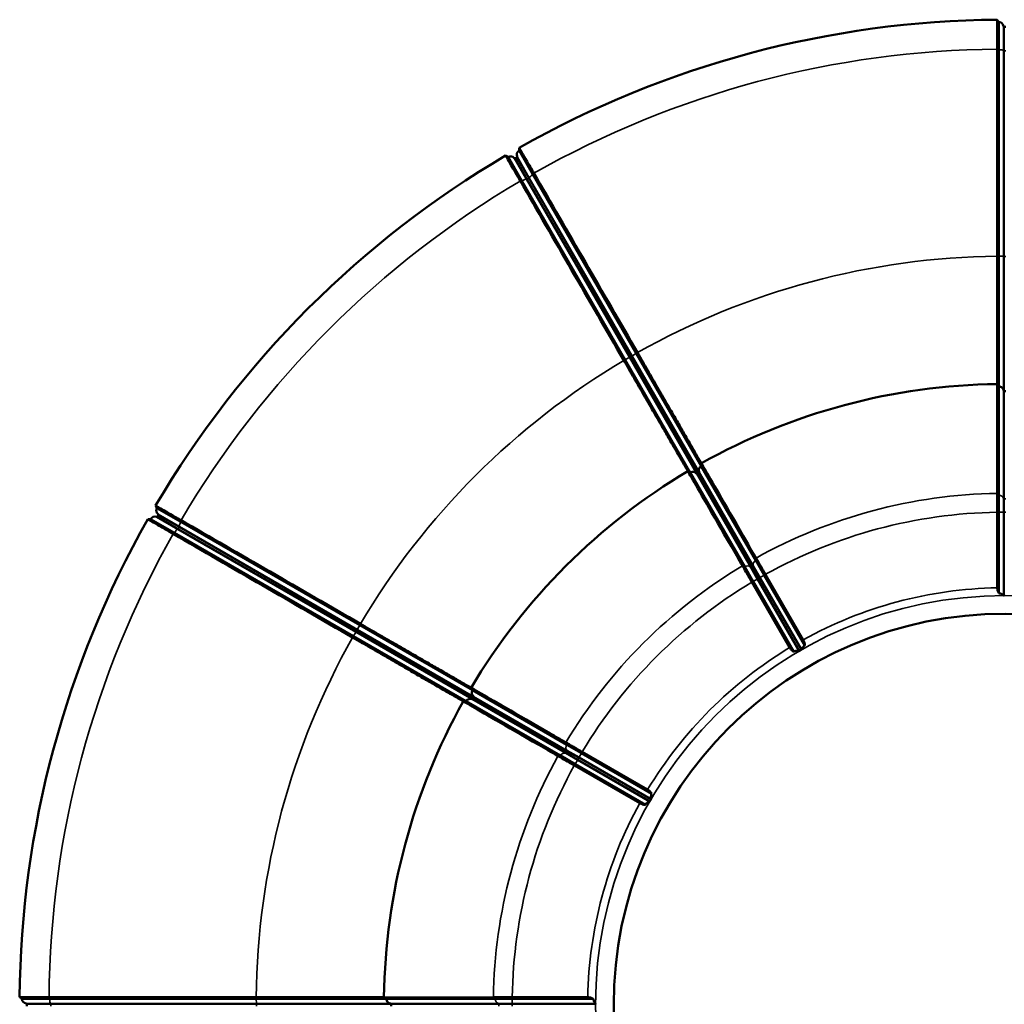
# Model space of a CAD drawing. Header units: millimetres. Extents: x 4302 to 6802, y 2224 to 6723.
# Tile 5 of 7: x 4302 to 5550, y 5474 to 6723. Entities that reach past the tile are written whole.
import ezdxf

# ---------------------------------------------------------------- set-up
doc = ezdxf.new("R2010")
doc.units = ezdxf.units.MM
doc.layers.add('Visibile (ISO)', color=7, linetype='Continuous', lineweight=50)
doc.layers.add('Visibile sottile (ISO)', color=7, linetype='Continuous', lineweight=35)

msp = doc.modelspace()

# ---------------------------------------------------------------- linework, layer by layer
at = {"layer": 'Visibile (ISO)'}
for p, q in [((5541.6, 6723.2), (5543.5, 6720.3)), ((5543.5, 6720.3), (5543.5, 6685.2)), ((5550.5, 6714.3), (5552.6, 6714.3)), ((5543.5, 6685.2), (5543.5, 6423.2)), ((4935, 6557.2), (4935.2, 6560.8)), ((4935, 6557.2), (4952.5, 6526.9)), ((4917.9, 6550.8), (4921.1, 6549.2)), ((4921.1, 6549.2), (4938.7, 6518.9)), ((4930.1, 6547.5), (4932, 6548.6)), ((4952.5, 6526.9), (5083.5, 6299.9)), ((4938.7, 6518.9), (5069.7, 6291.9)), ((5541.5, 6423.2), (5541.5, 6423.3)), ((5543.5, 6258.2), (5543.5, 6423.2)), ((5166, 6157), (5083.5, 6299.9)), ((5085.2, 6301), (5085.2, 6301)), ((5067.9, 6291), (5067.9, 6291)), ((5152.2, 6149), (5069.7, 6291.9)), ((5541.6, 6261.1), (5541.6, 6261.1)), ((5543.5, 6120.1), (5543.5, 6258.2)), ((5552.6, 6252.2), (5550.5, 6252.2)), ((5235.1, 6037.4), (5166, 6157)), ((5166.3, 6160.5), (5166.3, 6160.5)), ((5149, 6150.6), (5149, 6150.6)), ((5221.2, 6029.4), (5152.2, 6149)), ((5163, 6148.4), (5161.2, 6147.3)), ((5543.5, 6098.6), (5543.5, 6120.1)), ((4475.6, 6103.7), (4474, 6106.9)), ((4475.6, 6103.7), (4506, 6086.2)), ((4476.3, 6092.9), (4477.3, 6094.7)), ((5541.5, 6002.7), (5541.5, 6098.5)), ((5543.5, 6098.6), (5543.5, 5995.6)), ((4464.1, 6089.6), (4467.6, 6089.9)), ((4467.6, 6089.9), (4498, 6072.3)), ((4506, 6086.2), (4732.9, 5955.2)), ((4498, 6072.3), (4724.9, 5941.3)), ((5245.8, 6018.8), (5235.1, 6037.4)), ((5232, 6010.8), (5221.2, 6029.4)), ((5247.6, 6019.7), (5295.5, 5936.8)), ((5278.2, 5926.8), (5230.3, 6009.7)), ((5232, 6010.8), (5283.5, 5921.6)), ((5245.8, 6018.8), (5297.3, 5929.6)), ((4875.8, 5872.7), (4732.9, 5955.2)), ((4733.8, 5956.9), (4733.9, 5956.9)), ((4723.9, 5939.6), (4723.8, 5939.6)), ((4867.8, 5858.8), (4724.9, 5941.3)), ((4874.2, 5875.8), (4874.2, 5875.8)), ((4995.4, 5803.6), (4875.8, 5872.7)), ((4864.3, 5858.6), (4864.3, 5858.6)), ((4987.4, 5789.8), (4867.8, 5858.8)), ((4877.5, 5863.7), (4876.5, 5861.8)), ((5014, 5792.9), (4995.4, 5803.6)), ((5006, 5779), (4987.4, 5789.8)), ((5014, 5792.9), (5103.2, 5741.4)), ((5015.1, 5794.5), (5098.1, 5746.7)), ((5088.1, 5729.3), (5005.1, 5777.2)), ((5006, 5779), (5095.2, 5727.5)), ((4301.6, 5483.3), (4304.5, 5481.3)), ((4601.5, 5483.3), (4601.6, 5483.3)), ((4763.7, 5483.2), (4763.7, 5483.2)), ((4926.3, 5483.3), (5022.1, 5483.3)), ((4339.6, 5481.3), (4304.5, 5481.3)), ((4310.5, 5474.4), (4310.5, 5472.2)), ((4601.6, 5481.3), (4339.6, 5481.3)), ((4601.6, 5481.3), (4766.7, 5481.3)), ((4766.7, 5481.3), (4904.7, 5481.3)), ((4772.7, 5472.2), (4772.7, 5474.4)), ((4904.7, 5481.3), (4926.3, 5481.3)), ((5029.2, 5481.3), (4926.3, 5481.3))]:
    msp.add_line(p, q, dxfattribs=at)
msp.add_circle((5551.5, 5473.3), 496.5, dxfattribs=at)
for centre, radius, start, end in [((5551.5, 5473.3), 1250, 90.4572, 119.5428), ((5543.5, 6714.3), 6, 8.2132, 90), ((5550.5, 6715.3), 1, 188.2132, 270), ((4938, 6552), 6, 120, 201.7868), ((5551.5, 5473.3), 1250, 120.4572, 149.5428), ((4924.1, 6544), 6, 38.2132, 120), ((4929.6, 6548.4), 1, 218.2132, 300), ((4931.5, 6549.4), 1, 300, 21.7868), ((5551.5, 5473.3), 787.9, 90.7242, 119.2758), ((5551.5, 5473.3), 787.9, 120.7242, 149.2758), ((4480.8, 6100.7), 6, 150, 231.7868), ((4476.5, 6095.2), 1, 330, 51.7868), ((5551.5, 5473.3), 1250, 150.4572, 179.5428), ((4472.8, 6086.9), 6, 68.2132, 150), ((4475.4, 6093.4), 1, 248.2132, 330), ((5551.5, 5473.3), 519.6, 119.8818, 120.1182), ((5551.5, 5473.3), 787.9, 150.7242, 179.2758), ((5551.5, 5473.3), 519.6, 149.8818, 150.1182), ((4310.5, 5481.3), 6, 180, 261.7868), ((4309.5, 5474.4), 1, 0, 81.7868)]:
    msp.add_arc(centre, radius, start, end, dxfattribs=at)
for centre, major_axis, ratio, start_param, end_param in [((5499.7, 6150), (-1005.2, 1514.5), 0.053036, 4.748622, 4.750566), ((5258.1, 6085.3), (-113.3, -1814.2), 0.053036, 4.674212, 4.676156), ((5168.3, 6033.4), (-1627.8, 809), 0.053036, 4.748622, 4.750566), ((5543.7, 6098.6), (-0.02, -9.88), 0.219423, 4.711765, 4.719862), ((5245.7, 6018.7), (-4.95, 8.55), 0.219505, 4.704915, 4.713009), ((5232.1, 6010.9), (-4.93, 8.57), 0.219575, 1.570179, 1.57827), ((4991.4, 5856.6), (809, -1627.8), 0.053036, 4.674212, 4.676156), ((4939.5, 5766.8), (-1814.2, -113.3), 0.053036, 4.748622, 4.750566), ((5014, 5792.7), (-8.56, 4.92), 0.219293, 4.704916, 4.713017), ((5006.1, 5779.1), (-8.57, 4.97), 0.220006, 1.570195, 1.57827), ((4874.8, 5525.1), (-1514.5, 1005.2), 0.053036, 1.532619, 1.534563), ((4926.3, 5481.1), (-9.86, -0.02), 0.219107, 4.704917, 4.713025)]:
    msp.add_ellipse(centre, major_axis=major_axis, ratio=ratio, start_param=start_param, end_param=end_param, dxfattribs=at)
for points, knots in [([(5541.5, 6686), (5541.6, 6690.3), (5541.6, 6694.4), (5541.6, 6698.3), (5541.6, 6702.1), (5541.6, 6705.7), (5541.6, 6708.8), (5541.6, 6713.4), (5541.6, 6717), (5541.6, 6719.5), (5541.6, 6722), (5541.6, 6723.2), (5541.6, 6723.2)], [-6.583271, -6.583271, -6.583271, -6.583271, -5.246797, -5.246797, -5.246797, -3.906304, -3.906304, -3.906304, -1.953148, -1.953148, -1.953148, 0, 0, 0, 0]), ([(5541.5, 6423.3), (5541.5, 6467.6), (5541.5, 6511.8), (5541.5, 6599.5), (5541.5, 6643), (5541.5, 6685.9)], [-26.607739, -26.607739, -26.607739, -26.607739, -13.307292, -13.307292, 0, 0, 0, 0]), ([(4935.2, 6560.8), (4935.2, 6560.8), (4935.5, 6560.3), (4936.1, 6559.2), (4936.7, 6558.2), (4937.6, 6556.7), (4938.7, 6554.7), (4940.4, 6551.8), (4942.6, 6548), (4945.2, 6543.5), (4947.8, 6539.1), (4950.7, 6533.9), (4953.9, 6528.5)], [-6.587269, -6.587269, -6.587269, -6.587269, -5.246976, -5.246976, -5.246976, -3.906702, -3.906702, -3.906702, -1.953382, -1.953382, -1.953382, -0.003989, -0.003989, -0.003989, -0.003989]), ([(4936.5, 6518.5), (4934.4, 6522.2), (4932.3, 6525.8), (4930.4, 6529.2), (4928.5, 6532.5), (4926.7, 6535.6), (4925.1, 6538.3), (4922.8, 6542.3), (4921, 6545.4), (4919.8, 6547.6), (4918.6, 6549.7), (4917.9, 6550.8), (4917.9, 6550.8)], [-6.583271, -6.583271, -6.583271, -6.583271, -5.246798, -5.246798, -5.246798, -3.906309, -3.906309, -3.906309, -1.953149, -1.953149, -1.953149, 0, 0, 0, 0]), ([(4953.9, 6528.5), (4975.3, 6491.3), (4997.1, 6453.6), (5041, 6377.6), (5063.1, 6339.4), (5085.2, 6301)], [-26.616346, -26.616346, -26.616346, -26.616346, -13.305993, -13.305993, -0.0086, -0.0086, -0.0086, -0.0086]), ([(5067.9, 6291), (5045.7, 6329.4), (5023.6, 6367.7), (4979.8, 6443.7), (4958, 6481.3), (4936.6, 6518.5)], [-26.607739, -26.607739, -26.607739, -26.607739, -13.307077, -13.307077, 0, 0, 0, 0]), ([(5541.6, 6122.4), (5541.6, 6132.3), (5541.6, 6141.7), (5541.6, 6200), (5541.6, 6234.6), (5541.6, 6255.9), (5541.6, 6259.1), (5541.6, 6261.1)], [175.375321, 175.375321, 175.375321, 175.375321, 179.12665, 179.12665, 199.833687, 199.833687, 204.898102, 204.898102, 204.898102, 204.898102]), ([(5549.5, 6253), (5549.4, 6253.6), (5549.3, 6254.1), (5549, 6254.6), (5548.7, 6255.3), (5548.3, 6255.9), (5547.7, 6256.5), (5547.2, 6257), (5546.5, 6257.4), (5545.8, 6257.7), (5545.1, 6258), (5544.3, 6258.2), (5543.5, 6258.2)], [0.0779545, 0.0779545, 0.0779545, 0.0779545, 0.238195, 0.238195, 0.238195, 0.4709646, 0.4709646, 0.4709646, 0.7038868, 0.7038868, 0.7038868, 0.9377218, 0.9377218, 0.9377218, 0.9377218]), ([(5549.5, 6253), (5549.5, 6253), (5549.5, 6253), (5549.5, 6252.9), (5549.5, 6252.9), (5549.5, 6252.8), (5549.6, 6252.8), (5549.6, 6252.7), (5549.7, 6252.6), (5549.8, 6252.5), (5549.9, 6252.4), (5550, 6252.3), (5550.1, 6252.3), (5550.2, 6252.2), (5550.3, 6252.2), (5550.5, 6252.2)], [-0.1432078, -0.1432078, -0.1432078, -0.1432078, -0.1303981, -0.1303981, -0.1303981, -0.1161715, -0.1161715, -0.1161715, -0.0793177, -0.0793177, -0.0793177, -0.0397984, -0.0397984, -0.0397984, 0, 0, 0, 0]), ([(5166, 6157), (5165.4, 6156.6), (5164.8, 6156.1), (5164.3, 6155.5), (5163.8, 6154.9), (5163.5, 6154.2), (5163.2, 6153.4), (5163, 6152.7), (5163, 6151.9), (5163.1, 6151.1), (5163.1, 6150.6), (5163.3, 6150.1), (5163.5, 6149.6)], [0, 0, 0, 0, 0.2338203, 0.2338203, 0.2338203, 0.4667279, 0.4667279, 0.4667279, 0.6994829, 0.6994829, 0.6994829, 0.8597134, 0.8597134, 0.8597134, 0.8597134]), ([(5166.3, 6160.5), (5167.4, 6158.5), (5169.3, 6155.3), (5180.9, 6135.1), (5198.6, 6104.6), (5227.8, 6053.9), (5231.6, 6047.3), (5235.6, 6040.5)], [214.523716, 214.523716, 214.523716, 214.523716, 220.25248, 220.25248, 240.387263, 240.387263, 243.272644, 243.272644, 243.272644, 243.272644]), ([(5218.3, 6030.5), (5213.4, 6039), (5208.7, 6047.2), (5179.6, 6097.7), (5162.3, 6127.6), (5151.6, 6146.1), (5150, 6148.8), (5149, 6150.6)], [175.375321, 175.375321, 175.375321, 175.375321, 179.12665, 179.12665, 199.833686, 199.833686, 204.898102, 204.898102, 204.898102, 204.898102]), ([(5159.9, 6147.5), (5159.6, 6148), (5159.2, 6148.3), (5158.7, 6148.6), (5158.1, 6149.1), (5157.4, 6149.4), (5156.7, 6149.6), (5155.9, 6149.8), (5155.1, 6149.9), (5154.4, 6149.8), (5153.6, 6149.7), (5152.8, 6149.4), (5152.2, 6149)], [0.0779545, 0.0779545, 0.0779545, 0.0779545, 0.238195, 0.238195, 0.238195, 0.4709646, 0.4709646, 0.4709646, 0.7038868, 0.7038868, 0.7038868, 0.9377218, 0.9377218, 0.9377218, 0.9377218]), ([(5159.9, 6147.5), (5159.9, 6147.5), (5159.9, 6147.5), (5160, 6147.4), (5160, 6147.4), (5160, 6147.4), (5160.1, 6147.4), (5160.2, 6147.3), (5160.3, 6147.2), (5160.4, 6147.2), (5160.5, 6147.2), (5160.7, 6147.1), (5160.8, 6147.2), (5160.9, 6147.2), (5161.1, 6147.2), (5161.2, 6147.3)], [-0.1432078, -0.1432078, -0.1432078, -0.1432078, -0.1303981, -0.1303981, -0.1303981, -0.1161715, -0.1161715, -0.1161715, -0.0793177, -0.0793177, -0.0793177, -0.0397984, -0.0397984, -0.0397984, 0, 0, 0, 0]), ([(5163, 6148.4), (5163.1, 6148.4), (5163.1, 6148.4), (5163.2, 6148.5), (5163.3, 6148.5), (5163.3, 6148.6), (5163.3, 6148.7), (5163.4, 6148.8), (5163.5, 6148.9), (5163.5, 6149), (5163.5, 6149.1), (5163.5, 6149.2), (5163.5, 6149.4), (5163.5, 6149.4), (5163.5, 6149.5), (5163.5, 6149.6)], [-0.1431285, -0.1431285, -0.1431285, -0.1431285, -0.1215636, -0.1215636, -0.1215636, -0.0993383, -0.0993383, -0.0993383, -0.0633022, -0.0633022, -0.0633022, -0.0256568, -0.0256568, -0.0256568, 0, 0, 0, 0]), ([(5541.5, 6098.6), (5541.5, 6100.7), (5541.5, 6102.8), (5541.6, 6104.8), (5541.6, 6108), (5541.6, 6111), (5541.6, 6113.8), (5541.6, 6117.1), (5541.6, 6120.1), (5541.6, 6122.4)], [-2.769873, -2.769873, -2.769873, -2.769873, -2.138057, -2.138057, -2.138057, -1.171831, -1.171831, -1.171831, -0.000002, -0.000002, -0.000002, -0.000002]), ([(4474, 6106.9), (4474, 6106.9), (4474.6, 6106.6), (4475.6, 6106), (4476.6, 6105.4), (4478.1, 6104.6), (4480.1, 6103.4), (4483, 6101.8), (4486.8, 6099.6), (4491.3, 6097), (4495.8, 6094.4), (4500.9, 6091.4), (4506.3, 6088.3)], [-6.587269, -6.587269, -6.587269, -6.587269, -5.246962, -5.246962, -5.246962, -3.906661, -3.906661, -3.906661, -1.953364, -1.953364, -1.953364, -0.003989, -0.003989, -0.003989, -0.003989]), ([(4496.3, 6071), (4492.6, 6073.1), (4489, 6075.2), (4485.7, 6077.1), (4482.3, 6079.1), (4479.3, 6080.8), (4476.5, 6082.4), (4472.6, 6084.7), (4469.4, 6086.5), (4467.3, 6087.8), (4465.2, 6089), (4464.1, 6089.6), (4464.1, 6089.6)], [-6.583271, -6.583271, -6.583271, -6.583271, -5.246798, -5.246798, -5.246798, -3.906329, -3.906329, -3.906329, -1.953153, -1.953153, -1.953153, 0, 0, 0, 0]), ([(4506.4, 6088.3), (4543.5, 6066.8), (4581.2, 6045.1), (4657.2, 6001.2), (4695.5, 5979.1), (4733.8, 5956.9)], [-26.616346, -26.616346, -26.616346, -26.616346, -13.307238, -13.307238, -0.0086, -0.0086, -0.0086, -0.0086]), ([(4723.8, 5939.6), (4685.4, 5961.8), (4647.2, 5983.9), (4571.2, 6027.8), (4533.5, 6049.5), (4496.4, 6071)], [-26.607739, -26.607739, -26.607739, -26.607739, -13.307623, -13.307623, 0, 0, 0, 0]), ([(5235.6, 6040.4), (5236.6, 6038.8), (5237.8, 6036.7), (5239.1, 6034.4), (5240.4, 6032.1), (5241.9, 6029.6), (5243.4, 6026.9), (5244.8, 6024.6), (5246.2, 6022.2), (5247.6, 6019.8)], [-3.104188, -3.104188, -3.104188, -3.104188, -2.138182, -2.138182, -2.138182, -1.172331, -1.172331, -1.172331, -0.334465, -0.334465, -0.334465, -0.334465]), ([(5230.2, 6009.8), (5229.2, 6011.6), (5228.2, 6013.4), (5227.1, 6015.2), (5225.6, 6017.9), (5224.1, 6020.6), (5222.7, 6023), (5221, 6025.9), (5219.5, 6028.4), (5218.4, 6030.5)], [-2.769873, -2.769873, -2.769873, -2.769873, -2.138059, -2.138059, -2.138059, -1.171851, -1.171851, -1.171851, -0.000002, -0.000002, -0.000002, -0.000002]), ([(5543.5, 5995.6), (5543.5, 5995.7), (5543.4, 5995.8), (5543.1, 5996.4), (5542.8, 5996.9), (5542.3, 5998), (5542.1, 5998.6), (5541.8, 5999.7), (5541.7, 6000.3), (5541.6, 6001.5), (5541.5, 6002.1), (5541.5, 6002.7)], [4.1173454, 4.1173454, 4.1173454, 4.1173454, 4.1677474, 4.1677474, 4.3584969, 4.3584969, 4.5492463, 4.5492463, 4.7232505, 4.7232505, 4.8972546, 4.8972546, 4.8972546, 4.8972546]), ([(5549.5, 5993), (5549.4, 5993.1), (5549.2, 5993.3), (5548.4, 5993.9), (5547.9, 5994.2), (5546.7, 5994.9), (5546.1, 5995.1), (5544.9, 5995.5), (5544.3, 5995.6), (5543.7, 5995.6), (5543.7, 5995.6), (5543.6, 5995.6), (5543.6, 5995.6), (5543.6, 5995.6), (5543.6, 5995.6), (5543.5, 5995.6), (5543.5, 5995.6), (5543.5, 5995.6)], [1.035367, 1.035367, 1.035367, 1.035367, 1.2455937, 1.2455937, 1.520133, 1.520133, 1.7441435, 1.7441435, 1.9289649, 1.9289649, 1.9416098, 1.9416098, 1.9463036, 1.9463036, 1.9496145, 1.9496145, 1.9505068, 1.9505068, 1.9505068, 1.9505068]), ([(5549.5, 5993), (5549.5, 5992.9), (5549.5, 5992.9), (5549.6, 5992.9), (5549.7, 5992.9), (5549.7, 5992.9), (5549.8, 5992.9), (5549.9, 5992.9), (5550, 5992.9), (5550.1, 5992.9), (5550.2, 5992.9), (5550.2, 5992.9), (5550.3, 5992.9), (5550.4, 5992.9), (5550.4, 5992.9), (5550.5, 5992.9)], [-0.1438631, -0.1438631, -0.1438631, -0.1438631, -0.1055484, -0.1055484, -0.1055484, -0.0725306, -0.0725306, -0.0725306, -0.0349105, -0.0349105, -0.0349105, -0.0174553, -0.0174553, -0.0174553, 0, 0, 0, 0]), ([(5295.5, 5936.8), (5295.8, 5936.3), (5296.1, 5935.7), (5296.6, 5934.6), (5296.8, 5934), (5297.1, 5932.9), (5297.2, 5932.3), (5297.3, 5931.1), (5297.4, 5930.5), (5297.3, 5929.9), (5297.3, 5929.8), (5297.3, 5929.6)], [1.6380608, 1.6380608, 1.6380608, 1.6380608, 1.8120649, 1.8120649, 1.9860691, 1.9860691, 2.1768185, 2.1768185, 2.3675679, 2.3675679, 2.41797, 2.41797, 2.41797, 2.41797]), ([(5283.5, 5921.6), (5283.3, 5921.7), (5283.2, 5921.7), (5282.7, 5922), (5282.2, 5922.3), (5281.2, 5923.1), (5280.8, 5923.5), (5280, 5924.3), (5279.6, 5924.8), (5278.8, 5925.7), (5278.5, 5926.3), (5278.2, 5926.8)], [4.1173454, 4.1173454, 4.1173454, 4.1173454, 4.1677474, 4.1677474, 4.3584969, 4.3584969, 4.5492463, 4.5492463, 4.7232505, 4.7232505, 4.8972546, 4.8972546, 4.8972546, 4.8972546]), ([(5289.9, 5922.3), (5289.8, 5922.4), (5289.5, 5922.4), (5288.6, 5922.6), (5287.9, 5922.6), (5286.6, 5922.6), (5285.9, 5922.5), (5284.7, 5922.2), (5284.2, 5922), (5283.6, 5921.7), (5283.6, 5921.7), (5283.5, 5921.7), (5283.5, 5921.7), (5283.5, 5921.6), (5283.5, 5921.6), (5283.5, 5921.6), (5283.5, 5921.6), (5283.5, 5921.6)], [1.035367, 1.035367, 1.035367, 1.035367, 1.2455936, 1.2455936, 1.520133, 1.520133, 1.7441435, 1.7441435, 1.9289649, 1.9289649, 1.9416098, 1.9416098, 1.9463036, 1.9463036, 1.9496145, 1.9496145, 1.9505068, 1.9505068, 1.9505068, 1.9505068]), ([(5289.9, 5922.3), (5289.9, 5922.3), (5290, 5922.3), (5290, 5922.3), (5290.1, 5922.3), (5290.1, 5922.3), (5290.2, 5922.4), (5290.3, 5922.4), (5290.3, 5922.4), (5290.4, 5922.5), (5290.5, 5922.5), (5290.5, 5922.5), (5290.6, 5922.6), (5290.6, 5922.6), (5290.7, 5922.6), (5290.7, 5922.6), (5290.7, 5922.7), (5290.8, 5922.7), (5290.8, 5922.7), (5290.8, 5922.7), (5290.8, 5922.7), (5290.8, 5922.7), (5290.8, 5922.7), (5290.8, 5922.7), (5290.8, 5922.7)], [-0.2876891, -0.2876891, -0.2876891, -0.2876891, -0.2584889, -0.2584889, -0.2584889, -0.2243024, -0.2243024, -0.2243024, -0.1934276, -0.1934276, -0.1934276, -0.1699082, -0.1699082, -0.1699082, -0.1561086, -0.1561086, -0.1561086, -0.1492821, -0.1492821, -0.1492821, -0.1452621, -0.1452621, -0.1452621, -0.1439083, -0.1439083, -0.1439083, -0.1439083]), ([(5292.7, 5923.8), (5292.7, 5923.8), (5292.7, 5923.8), (5292.7, 5923.8), (5292.7, 5923.8), (5292.7, 5923.8), (5292.7, 5923.8), (5292.8, 5923.8), (5292.8, 5923.8), (5292.8, 5923.9), (5292.9, 5923.9), (5293, 5924), (5293.1, 5924), (5293.2, 5924.1), (5293.3, 5924.1), (5293.3, 5924.2), (5293.4, 5924.2), (5293.4, 5924.3), (5293.5, 5924.3), (5293.5, 5924.3), (5293.5, 5924.4), (5293.5, 5924.4)], [-0.143882, -0.143882, -0.143882, -0.143882, -0.1417072, -0.1417072, -0.1417072, -0.137338, -0.137338, -0.137338, -0.1289847, -0.1289847, -0.1289847, -0.0923788, -0.0923788, -0.0923788, -0.0571966, -0.0571966, -0.0571966, -0.0178234, -0.0178234, -0.0178234, 0, 0, 0, 0]), ([(5297.3, 5929.6), (5297.3, 5929.6), (5297.3, 5929.6), (5297.3, 5929.6), (5297.3, 5929.6), (5297.2, 5929.6), (5297.2, 5929.6), (5296.6, 5929.2), (5296.2, 5928.8), (5295.4, 5928), (5295.1, 5927.6), (5294.5, 5926.7), (5294.2, 5926.2), (5293.7, 5925.2), (5293.6, 5924.8), (5293.5, 5924.5), (5293.5, 5924.4), (5293.5, 5924.4)], [1.9526388, 1.9526388, 1.9526388, 1.9526388, 1.9556123, 1.9556123, 1.9603208, 1.9603208, 1.9708968, 1.9708968, 2.163531, 2.163531, 2.3312009, 2.3312009, 2.5630629, 2.5630629, 2.8119231, 2.8119231, 2.8744623, 2.8744623, 2.8744623, 2.8744623]), ([(4874.2, 5875.8), (4876.3, 5874.7), (4879.5, 5872.8), (4899.7, 5861.2), (4930.2, 5843.5), (4980.9, 5814.3), (4987.5, 5810.5), (4994.3, 5806.5)], [214.523716, 214.523716, 214.523716, 214.523716, 220.25248, 220.25248, 240.387263, 240.387263, 243.272644, 243.272644, 243.272644, 243.272644]), ([(4875.8, 5872.7), (4875.4, 5872), (4875.2, 5871.2), (4875.1, 5870.5), (4875, 5869.7), (4875, 5868.9), (4875.2, 5868.2), (4875.4, 5867.4), (4875.7, 5866.7), (4876.2, 5866.1), (4876.5, 5865.7), (4876.9, 5865.3), (4877.3, 5864.9)], [0, 0, 0, 0, 0.2338203, 0.2338203, 0.2338203, 0.4667279, 0.4667279, 0.4667279, 0.6994829, 0.6994829, 0.6994829, 0.8597134, 0.8597134, 0.8597134, 0.8597134]), ([(4984.4, 5789.2), (4975.9, 5794.2), (4967.7, 5798.9), (4917.2, 5828), (4887.2, 5845.3), (4868.8, 5856), (4866.1, 5857.6), (4864.3, 5858.6)], [175.375321, 175.375321, 175.375321, 175.375321, 179.12665, 179.12665, 199.833687, 199.833687, 204.898102, 204.898102, 204.898102, 204.898102]), ([(4875.2, 5861.4), (4874.7, 5861.6), (4874.2, 5861.7), (4873.7, 5861.8), (4872.9, 5861.9), (4872.1, 5861.8), (4871.4, 5861.6), (4870.6, 5861.4), (4869.9, 5861), (4869.3, 5860.6), (4868.7, 5860.1), (4868.2, 5859.5), (4867.8, 5858.8)], [0.0779545, 0.0779545, 0.0779545, 0.0779545, 0.238195, 0.238195, 0.238195, 0.4709646, 0.4709646, 0.4709646, 0.7038868, 0.7038868, 0.7038868, 0.9377218, 0.9377218, 0.9377218, 0.9377218]), ([(4875.2, 5861.4), (4875.3, 5861.4), (4875.3, 5861.3), (4875.4, 5861.3), (4875.4, 5861.3), (4875.4, 5861.3), (4875.5, 5861.3), (4875.6, 5861.3), (4875.7, 5861.3), (4875.9, 5861.3), (4876, 5861.4), (4876.1, 5861.4), (4876.2, 5861.5), (4876.3, 5861.6), (4876.4, 5861.7), (4876.5, 5861.8)], [-0.1432078, -0.1432078, -0.1432078, -0.1432078, -0.1303981, -0.1303981, -0.1303981, -0.1161715, -0.1161715, -0.1161715, -0.0793177, -0.0793177, -0.0793177, -0.0397984, -0.0397984, -0.0397984, 0, 0, 0, 0]), ([(4877.5, 5863.7), (4877.6, 5863.7), (4877.6, 5863.8), (4877.6, 5863.9), (4877.7, 5863.9), (4877.7, 5864), (4877.7, 5864.1), (4877.7, 5864.2), (4877.7, 5864.3), (4877.6, 5864.4), (4877.6, 5864.6), (4877.5, 5864.7), (4877.5, 5864.8), (4877.4, 5864.8), (4877.4, 5864.9), (4877.3, 5864.9)], [-0.1431285, -0.1431285, -0.1431285, -0.1431285, -0.1215636, -0.1215636, -0.1215636, -0.0993383, -0.0993383, -0.0993383, -0.0633022, -0.0633022, -0.0633022, -0.0256568, -0.0256568, -0.0256568, 0, 0, 0, 0]), ([(4994.4, 5806.5), (4995.5, 5805.8), (4996.9, 5805), (4998.4, 5804.2), (4999.9, 5803.3), (5001.5, 5802.4), (5003.2, 5801.4), (5006.2, 5799.7), (5009.5, 5797.8), (5012.9, 5795.8), (5013.6, 5795.4), (5014.3, 5795), (5015, 5794.6)], [-3.690903, -3.690903, -3.690903, -3.690903, -3.017729, -3.017729, -3.017729, -2.344583, -2.344583, -2.344583, -1.172265, -1.172265, -1.172265, -0.922747, -0.922747, -0.922747, -0.922747]), ([(5005, 5777.3), (5003.8, 5778), (5002.6, 5778.7), (5001.4, 5779.4), (4998, 5781.3), (4994.8, 5783.2), (4991.9, 5784.9), (4989, 5786.6), (4986.4, 5788), (4984.4, 5789.2)], [-2.770541, -2.770541, -2.770541, -2.770541, -2.344008, -2.344008, -2.344008, -1.171909, -1.171909, -1.171909, -0.000002, -0.000002, -0.000002, -0.000002]), ([(5098.1, 5746.7), (5098.6, 5746.4), (5099.1, 5746), (5100.1, 5745.3), (5100.5, 5744.9), (5101.4, 5744.1), (5101.8, 5743.6), (5102.5, 5742.6), (5102.8, 5742.2), (5103.1, 5741.6), (5103.2, 5741.5), (5103.2, 5741.4)], [1.6380608, 1.6380608, 1.6380608, 1.6380608, 1.8120649, 1.8120649, 1.9860691, 1.9860691, 2.1768185, 2.1768185, 2.3675679, 2.3675679, 2.41797, 2.41797, 2.41797, 2.41797]), ([(5102.1, 5734), (5102.1, 5734), (5102.1, 5734), (5102.1, 5734), (5102.1, 5734), (5102.2, 5734), (5102.2, 5734.1), (5102.2, 5734.1), (5102.2, 5734.1), (5102.2, 5734.1), (5102.3, 5734.2), (5102.3, 5734.3), (5102.4, 5734.4), (5102.4, 5734.5), (5102.4, 5734.6), (5102.5, 5734.7), (5102.5, 5734.8), (5102.5, 5734.8), (5102.5, 5734.9), (5102.5, 5734.9), (5102.5, 5734.9), (5102.5, 5734.9)], [-0.1438828, -0.1438828, -0.1438828, -0.1438828, -0.1417085, -0.1417085, -0.1417085, -0.1373546, -0.1373546, -0.1373546, -0.1290175, -0.1290175, -0.1290175, -0.0923173, -0.0923173, -0.0923173, -0.0571177, -0.0571177, -0.0571177, -0.0177408, -0.0177408, -0.0177408, 0, 0, 0, 0]), ([(5103.2, 5741.4), (5103.2, 5741.4), (5103.2, 5741.4), (5103.2, 5741.3), (5103.2, 5741.3), (5103.2, 5741.3), (5103.1, 5741.2), (5102.8, 5740.7), (5102.6, 5740.1), (5102.4, 5739), (5102.3, 5738.5), (5102.2, 5737.4), (5102.2, 5736.8), (5102.3, 5735.8), (5102.4, 5735.3), (5102.5, 5735), (5102.5, 5735), (5102.5, 5734.9)], [1.9526388, 1.9526388, 1.9526388, 1.9526388, 1.9556123, 1.9556123, 1.9603208, 1.9603208, 1.9708969, 1.9708969, 2.1635311, 2.1635311, 2.3312009, 2.3312009, 2.5630629, 2.5630629, 2.8119232, 2.8119232, 2.8744623, 2.8744623, 2.8744623, 2.8744623]), ([(5095.2, 5727.5), (5095.1, 5727.5), (5094.9, 5727.5), (5094.3, 5727.5), (5093.7, 5727.5), (5092.6, 5727.6), (5091.9, 5727.8), (5090.8, 5728.1), (5090.3, 5728.3), (5089.1, 5728.8), (5088.6, 5729), (5088.1, 5729.3)], [4.1173454, 4.1173454, 4.1173454, 4.1173454, 4.1677474, 4.1677474, 4.3584969, 4.3584969, 4.5492463, 4.5492463, 4.7232505, 4.7232505, 4.8972546, 4.8972546, 4.8972546, 4.8972546]), ([(5100.5, 5731.3), (5100.3, 5731.3), (5100, 5731.2), (5099.2, 5730.9), (5098.6, 5730.6), (5097.4, 5729.9), (5096.9, 5729.5), (5096, 5728.7), (5095.6, 5728.2), (5095.3, 5727.7), (5095.3, 5727.6), (5095.2, 5727.6), (5095.2, 5727.6), (5095.2, 5727.5), (5095.2, 5727.5), (5095.2, 5727.5), (5095.2, 5727.5), (5095.2, 5727.5)], [1.035367, 1.035367, 1.035367, 1.035367, 1.2455936, 1.2455936, 1.520133, 1.520133, 1.7441435, 1.7441435, 1.9289649, 1.9289649, 1.9416098, 1.9416098, 1.9463036, 1.9463036, 1.9496145, 1.9496145, 1.9505068, 1.9505068, 1.9505068, 1.9505068]), ([(5100.5, 5731.3), (5100.5, 5731.3), (5100.5, 5731.4), (5100.5, 5731.4), (5100.6, 5731.4), (5100.6, 5731.5), (5100.7, 5731.5), (5100.7, 5731.6), (5100.8, 5731.7), (5100.8, 5731.7), (5100.8, 5731.8), (5100.9, 5731.9), (5100.9, 5731.9), (5100.9, 5732), (5101, 5732), (5101, 5732), (5101, 5732.1), (5101, 5732.1), (5101, 5732.1), (5101, 5732.1), (5101, 5732.1), (5101, 5732.1), (5101, 5732.1), (5101.1, 5732.1), (5101.1, 5732.1)], [-0.2876872, -0.2876872, -0.2876872, -0.2876872, -0.2589424, -0.2589424, -0.2589424, -0.2247172, -0.2247172, -0.2247172, -0.1937929, -0.1937929, -0.1937929, -0.1700845, -0.1700845, -0.1700845, -0.156189, -0.156189, -0.156189, -0.149318, -0.149318, -0.149318, -0.1452765, -0.1452765, -0.1452765, -0.1439075, -0.1439075, -0.1439075, -0.1439075]), ([(4301.6, 5483.3), (4301.6, 5483.3), (4302.2, 5483.3), (4303.4, 5483.3), (4304.5, 5483.3), (4306.3, 5483.3), (4308.5, 5483.3), (4311.9, 5483.3), (4316.2, 5483.3), (4321.5, 5483.3), (4326.6, 5483.3), (4332.6, 5483.3), (4338.9, 5483.3)], [-6.587306, -6.587306, -6.587306, -6.587306, -5.250019, -5.250019, -5.250019, -3.915342, -3.915342, -3.915342, -1.957235, -1.957235, -1.957235, -0.003983, -0.003983, -0.003983, -0.003983]), ([(4338.9, 5483.3), (4391.1, 5483.3), (4444.2, 5483.3), (4532.2, 5483.3), (4566.8, 5483.3), (4601.5, 5483.3)], [-26.613961, -26.613961, -26.613961, -26.613961, -10.421301, -10.421301, -0.005259, -0.005259, -0.005259, -0.005259]), ([(4763.7, 5483.2), (4770, 5483.2), (4786.4, 5483.2), (4835.9, 5483.2), (4865.7, 5483.2), (4902.4, 5483.2)], [6.402922, 6.402922, 6.402922, 6.402922, 26.918709, 26.918709, 44.294976, 44.294976, 44.294976, 44.294976]), ([(4902.4, 5483.2), (4904, 5483.3), (4905.9, 5483.3), (4908, 5483.3), (4910.1, 5483.3), (4912.4, 5483.3), (4914.9, 5483.3), (4918.5, 5483.3), (4922.4, 5483.3), (4926.3, 5483.3)], [-2.768661, -2.768661, -2.768661, -2.768661, -1.970217, -1.970217, -1.970217, -1.172774, -1.172774, -1.172774, 0, 0, 0, 0]), ([(5022.1, 5483.3), (5022.7, 5483.3), (5023.3, 5483.3), (5024.6, 5483.1), (5025.2, 5483), (5026.3, 5482.7), (5026.9, 5482.5), (5028, 5482), (5028.5, 5481.8), (5029, 5481.4), (5029.1, 5481.4), (5029.2, 5481.3)], [-4.8972546, -4.8972546, -4.8972546, -4.8972546, -4.7232505, -4.7232505, -4.5492463, -4.5492463, -4.3584969, -4.3584969, -4.1677474, -4.1677474, -4.1173454, -4.1173454, -4.1173454, -4.1173454]), ([(4771.8, 5475.4), (4771.7, 5475.4), (4771.6, 5475.4), (4771.4, 5475.4), (4771.1, 5475.5), (4770.7, 5475.6), (4770.3, 5475.8), (4769.6, 5476.1), (4768.9, 5476.5), (4768.4, 5477.1), (4767.8, 5477.6), (4767.4, 5478.3), (4767.1, 5479), (4766.8, 5479.7), (4766.7, 5480.5), (4766.7, 5481.3)], [0.0847113, 0.0847113, 0.0847113, 0.0847113, 0.1205433, 0.1205433, 0.1205433, 0.2410655, 0.2410655, 0.2410655, 0.4756324, 0.4756324, 0.4756324, 0.7099108, 0.7099108, 0.7099108, 0.9440525, 0.9440525, 0.9440525, 0.9440525]), ([(4772.7, 5474.4), (4772.7, 5474.4), (4772.6, 5474.5), (4772.6, 5474.6), (4772.6, 5474.6), (4772.6, 5474.7), (4772.6, 5474.8), (4772.5, 5474.9), (4772.4, 5475), (4772.4, 5475.1), (4772.3, 5475.2), (4772.2, 5475.2), (4772, 5475.3), (4772, 5475.3), (4771.9, 5475.3), (4771.8, 5475.4)], [-0.1431285, -0.1431285, -0.1431285, -0.1431285, -0.1215636, -0.1215636, -0.1215636, -0.0993383, -0.0993383, -0.0993383, -0.0633022, -0.0633022, -0.0633022, -0.0256568, -0.0256568, -0.0256568, 0, 0, 0, 0]), ([(5029.2, 5481.3), (5029.2, 5481.3), (5029.2, 5481.3), (5029.2, 5481.3), (5029.2, 5481.2), (5029.2, 5481.2), (5029.2, 5481.2), (5029.2, 5481.1), (5029.2, 5481.1), (5029.2, 5481), (5029.2, 5480.8), (5029.3, 5480.5), (5029.4, 5479.8), (5029.5, 5479.4), (5029.8, 5478.6), (5030, 5478.1), (5030.5, 5477.1), (5030.8, 5476.6), (5031.4, 5475.8), (5031.7, 5475.5), (5031.8, 5475.4), (5031.8, 5475.4), (5031.9, 5475.4)], [3.8161554, 3.8161554, 3.8161554, 3.8161554, 3.8183346, 3.8183346, 3.8225225, 3.8225225, 3.8307711, 3.8307711, 3.8415427, 3.8415427, 3.8415427, 3.9244946, 3.9244946, 4.0455962, 4.0455962, 4.21961, 4.21961, 4.4536121, 4.4536121, 4.6881455, 4.6881455, 4.7113454, 4.7113454, 4.7113454, 4.7113454]), ([(5032, 5474.4), (5032, 5474.4), (5032, 5474.5), (5032, 5474.5), (5032, 5474.6), (5032, 5474.6), (5032, 5474.7), (5032, 5474.8), (5032, 5474.9), (5032, 5475), (5032, 5475.1), (5031.9, 5475.2), (5031.9, 5475.2), (5031.9, 5475.3), (5031.9, 5475.3), (5031.9, 5475.4)], [-0.1439749, -0.1439749, -0.1439749, -0.1439749, -0.12901, -0.12901, -0.12901, -0.114045, -0.114045, -0.114045, -0.0800322, -0.0800322, -0.0800322, -0.0403035, -0.0403035, -0.0403035, 0, 0, 0, 0])]:
    msp.add_open_spline(points, degree=3, knots=knots, dxfattribs=at)
for points in [[(5541.5, 6685.9), (5541.5, 6686), (5541.5, 6686), (5541.5, 6686)], [(4953.9, 6528.5), (4953.9, 6528.5), (4953.9, 6528.5), (4953.9, 6528.5)], [(4936.6, 6518.5), (4936.6, 6518.5), (4936.6, 6518.5), (4936.5, 6518.5)], [(5541.6, 6122.4), (5541.6, 6122.4), (5541.6, 6122.4), (5541.6, 6122.4)], [(4506.3, 6088.3), (4506.3, 6088.3), (4506.3, 6088.3), (4506.4, 6088.3)], [(4496.4, 6071), (4496.4, 6071), (4496.3, 6071), (4496.3, 6071)], [(5235.6, 6040.5), (5235.6, 6040.4), (5235.6, 6040.4), (5235.6, 6040.4)], [(5218.4, 6030.5), (5218.3, 6030.5), (5218.3, 6030.5), (5218.3, 6030.5)], [(4994.3, 5806.5), (4994.3, 5806.5), (4994.4, 5806.5), (4994.4, 5806.5)], [(4984.4, 5789.2), (4984.4, 5789.2), (4984.4, 5789.2), (4984.4, 5789.2)], [(4338.9, 5483.3), (4338.9, 5483.3), (4338.9, 5483.3), (4338.9, 5483.3)], [(4902.4, 5483.2), (4902.4, 5483.2), (4902.4, 5483.2), (4902.4, 5483.2)]]:
    msp.add_open_spline(points, degree=3, dxfattribs=at)
for points, weights in [([(5541.5, 6261.1), (5541.5, 6334.6), (5541.5, 6423.2)], [1.21619639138, 1.11364747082, 1.0108762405]), ([(5085.2, 6301), (5129.5, 6224.2), (5166.3, 6160.6)], [1.00161853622, 1.10344857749, 1.20505834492]), ([(5149, 6150.6), (5112.2, 6214.2), (5067.9, 6291)], [1.20507955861, 1.10346800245, 1.00163616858]), ([(4733.9, 5956.9), (4810.6, 5912.6), (4874.3, 5875.9)], [1.04427836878, 1.15044544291, 1.25638286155]), ([(4864.3, 5858.5), (4800.6, 5895.3), (4723.9, 5939.6)], [1.25471048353, 1.14891407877, 1.0428883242]), ([(4601.6, 5483.3), (4690.2, 5483.3), (4763.7, 5483.3)], [1.00007039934, 1.10174304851, 1.2031957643])]:
    msp.add_rational_spline(points, weights, degree=2, dxfattribs=at)
at = {"layer": 'Visibile sottile (ISO)'}
for p, q in [((5549.5, 6715.1), (5549.5, 6683.9)), ((5550.5, 6714.3), (5550.5, 6683.7)), ((5541.5, 6686), (5543.5, 6685.2)), ((5549.5, 6683.9), (5549.5, 6423)), ((5550.5, 6683.7), (5552.6, 6683.7)), ((5550.5, 6683.7), (5550.5, 6423)), ((4928.8, 6547.7), (4944.4, 6520.7)), ((4930.1, 6547.5), (4945.4, 6521)), ((4932, 6548.6), (4947.3, 6522.1)), ((4932.4, 6549.8), (4948, 6522.8)), ((4944.4, 6520.7), (5074.9, 6294.7)), ((4945.4, 6521), (4947.3, 6522.1)), ((4945.4, 6521), (5075.8, 6295.2)), ((4947.3, 6522.1), (5077.6, 6296.3)), ((4948, 6522.8), (5078.5, 6296.8)), ((4952.5, 6526.9), (4953.9, 6528.5)), ((4936.5, 6518.5), (4938.7, 6518.9)), ((5541.5, 6423.3), (5543.5, 6423.2)), ((5549.5, 6253), (5549.5, 6423)), ((5550.5, 6423), (5552.6, 6423)), ((5550.5, 6252.2), (5550.5, 6423)), ((5159.9, 6147.5), (5074.9, 6294.7)), ((5075.8, 6295.2), (5077.6, 6296.3)), ((5161.2, 6147.3), (5075.8, 6295.2)), ((5163, 6148.4), (5077.6, 6296.3)), ((5163.5, 6149.6), (5078.5, 6296.8)), ((5083.5, 6299.9), (5085.2, 6301)), ((5067.9, 6291), (5069.7, 6291.9)), ((5549.5, 6116), (5549.5, 6253)), ((5550.5, 6252.2), (5550.5, 6115.3)), ((5228.4, 6028.9), (5159.9, 6147.5)), ((5161.2, 6147.3), (5229.6, 6028.8)), ((5231.5, 6029.8), (5163, 6148.4)), ((5163.5, 6149.6), (5232, 6030.9)), ((5543.5, 6120.1), (5541.6, 6122.4)), ((5549.5, 6098.6), (5549.5, 6116)), ((5550.5, 6115.3), (5550.5, 6098.6)), ((5552.6, 6115.3), (5550.5, 6115.3)), ((4477.1, 6096), (4504.1, 6080.4)), ((4477.3, 6094.7), (4503.8, 6079.4)), ((5543.5, 6098.6), (5541.5, 6098.6)), ((5543.5, 6098.6), (5549.5, 6098.6)), ((5549.5, 6098.6), (5550.5, 6098.6)), ((5549.5, 6098.6), (5549.5, 5993)), ((5550.5, 5992.9), (5550.5, 6098.6)), ((5552.6, 6098.6), (5550.5, 6098.6)), ((4475, 6092.4), (4502.1, 6076.8)), ((4476.3, 6092.9), (4502.8, 6077.6)), ((4506, 6086.2), (4506.3, 6088.3)), ((4496.3, 6071), (4498, 6072.3)), ((4502.1, 6076.8), (4728, 5946.4)), ((4502.8, 6077.6), (4503.8, 6079.4)), ((4502.8, 6077.6), (4728.6, 5947.2)), ((4503.8, 6079.4), (4729.6, 5949.1)), ((4504.1, 6080.4), (4730.1, 5949.9)), ((5235.6, 6040.5), (5235.1, 6037.4)), ((5221.2, 6029.4), (5218.3, 6030.5)), ((5237.1, 6013.8), (5228.4, 6028.9)), ((5231.5, 6029.8), (5229.6, 6028.8)), ((5229.6, 6028.8), (5238, 6014.3)), ((5239.8, 6015.3), (5231.5, 6029.8)), ((5232, 6030.9), (5240.7, 6015.8)), ((5247.6, 6019.8), (5245.8, 6018.8)), ((5232, 6010.8), (5230.2, 6009.8)), ((5232, 6010.8), (5237.1, 6013.8)), ((5237.1, 6013.8), (5238, 6014.3)), ((5237.1, 6013.8), (5289.9, 5922.3)), ((5239.8, 6015.3), (5238, 6014.3)), ((5290.8, 5922.7), (5238, 6014.3)), ((5239.8, 6015.3), (5240.7, 6015.8)), ((5239.8, 6015.3), (5292.7, 5923.8)), ((5240.7, 6015.8), (5245.8, 6018.8)), ((5293.5, 5924.4), (5240.7, 6015.8)), ((4875.2, 5861.4), (4728, 5946.4)), ((4728.6, 5947.2), (4729.6, 5949.1)), ((4876.5, 5861.8), (4728.6, 5947.2)), ((4877.5, 5863.7), (4729.6, 5949.1)), ((4877.3, 5864.9), (4730.1, 5949.9)), ((4732.9, 5955.2), (4733.8, 5956.9)), ((4723.8, 5939.6), (4724.9, 5941.3)), ((4993.9, 5792.9), (4875.2, 5861.4)), ((4876.5, 5861.8), (4995, 5793.4)), ((4877.3, 5864.9), (4996, 5796.4)), ((4996.1, 5795.2), (4877.5, 5863.7)), ((4994.3, 5806.5), (4995.4, 5803.6)), ((4996.1, 5795.2), (4995, 5793.4)), ((4996, 5796.4), (5011.1, 5787.7)), ((5010.6, 5786.9), (4996.1, 5795.2)), ((4987.4, 5789.8), (4984.4, 5789.2)), ((5009, 5784.1), (4993.9, 5792.9)), ((4995, 5793.4), (5009.5, 5785)), ((5006, 5779), (5009, 5784.1)), ((5009, 5784.1), (5009.5, 5785)), ((5009, 5784.1), (5100.5, 5731.3)), ((5010.6, 5786.9), (5009.5, 5785)), ((5101.1, 5732.1), (5009.5, 5785)), ((5010.6, 5786.9), (5011.1, 5787.7)), ((5010.6, 5786.9), (5102.1, 5734)), ((5011.1, 5787.7), (5014, 5792.9)), ((5102.5, 5734.9), (5011.1, 5787.7)), ((5015, 5794.6), (5014, 5792.9)), ((5006, 5779), (5005, 5777.3)), ((4338.9, 5483.3), (4339.6, 5481.3)), ((4601.5, 5483.3), (4601.6, 5481.3)), ((4904.7, 5481.3), (4902.4, 5483.2)), ((4926.3, 5481.3), (4926.3, 5483.3)), ((4340.9, 5475.4), (4309.7, 5475.4)), ((4341.1, 5474.4), (4310.5, 5474.4)), ((4601.8, 5475.4), (4340.9, 5475.4)), ((4601.9, 5474.4), (4341.1, 5474.4)), ((4341.1, 5474.4), (4341.1, 5472.2)), ((4601.8, 5475.4), (4771.8, 5475.4)), ((4601.9, 5474.4), (4772.7, 5474.4)), ((4601.9, 5474.4), (4601.9, 5472.2)), ((4771.8, 5475.4), (4908.8, 5475.4)), ((4909.5, 5474.4), (4772.7, 5474.4)), ((4908.8, 5475.4), (4926.3, 5475.4)), ((4926.3, 5474.4), (4909.5, 5474.4)), ((4909.5, 5472.2), (4909.5, 5474.4)), ((4926.3, 5481.3), (4926.3, 5475.4)), ((4926.3, 5474.4), (4926.3, 5475.4)), ((5031.9, 5475.4), (4926.3, 5475.4)), ((4926.3, 5474.4), (5032, 5474.4)), ((4926.3, 5472.2), (4926.3, 5474.4))]:
    msp.add_line(p, q, dxfattribs=at)
for radius in [519.5, 496.5]:
    msp.add_circle((5551.5, 5473.3), radius, dxfattribs=at)
for radius, start, end in [(1212.7, 90.4721, 119.5279), (1212.7, 120.4721, 149.5279), (950, 90.6031, 119.3969), (950, 120.6031, 149.3969), (649.2, 90.879, 119.121), (625.3, 90.9164, 119.0836), (1212.7, 150.4721, 179.5279), (649.2, 120.879, 149.121), (625.3, 120.9164, 149.0836), (529.5, 91.0821, 118.9179), (950, 150.6031, 179.3969), (529.5, 121.0821, 148.9179), (649.2, 150.879, 179.121), (625.3, 150.9164, 179.0836), (529.5, 151.0821, 178.9179)]:
    msp.add_arc((5551.5, 5473.3), radius, start, end, dxfattribs=at)
for centre, major_axis, ratio, start_param, end_param in [((5543.5, 6683.7), (6, 0), 0.253808, 0.143348, 1.570796), ((5550.5, 6683.9), (-1, 0), 0.253808, 0.143348, 1.570796), ((4939.4, 6517.5), (5.2, 3), 0.253808, 0.143348, 1.570796), ((4945.3, 6521.2), (-0.866, -0.5), 0.253808, 0.143348, 1.570796), ((4947.1, 6522.3), (0.866, 0.5), 0.253808, 4.712389, 6.139838), ((4953.3, 6525.5), (-5.2, -3), 0.253808, 4.712389, 6.139838), ((5543.5, 6423), (6, 0), 0.034899, 0.143348, 1.570796), ((5550.5, 6423), (-1, 0), 0.034899, 0.143348, 1.570796), ((5069.8, 6291.7), (5.2, 3), 0.034899, 0.143348, 1.570796), ((5075.8, 6295.2), (-0.866, -0.5), 0.034899, 0.143348, 1.570796), ((5077.6, 6296.3), (0.866, 0.5), 0.034899, 4.712389, 6.139838), ((5083.6, 6299.7), (-5.2, -3), 0.034899, 4.712389, 6.139838), ((5543.5, 6115.3), (6, 0), 0.79768, 0.143348, 1.570796), ((5550.5, 6116.1), (-1, 0), 0.79768, 0.143348, 1.570796), ((4507.3, 6085.4), (-3, -5.2), 0.253808, 4.712389, 6.139838), ((4499.3, 6071.6), (3, 5.2), 0.253808, 0.143348, 1.570796), ((4502.5, 6077.7), (-0.5, -0.866), 0.253808, 0.143348, 1.570796), ((4503.6, 6079.5), (0.5, 0.866), 0.253808, 4.712389, 6.139838), ((5237.5, 6033.3), (-5.2, -3), 0.79768, 4.712389, 6.139838), ((5223.6, 6025.3), (5.2, 3), 0.79768, 0.143348, 1.570796), ((5229.2, 6029.5), (-0.866, -0.5), 0.79768, 0.143348, 1.570796), ((5231.1, 6030.5), (0.866, 0.5), 0.79768, 4.712389, 6.139838), ((4725.1, 5941.2), (3, 5.2), 0.034899, 0.143348, 1.570796), ((4728.5, 5947.2), (-0.5, -0.866), 0.034899, 0.143348, 1.570796), ((4729.6, 5949.1), (0.5, 0.866), 0.034899, 4.712389, 6.139838), ((4733.1, 5955.1), (-3, -5.2), 0.034899, 4.712389, 6.139838), ((4999.5, 5801.2), (-3, -5.2), 0.79768, 4.712389, 6.139838), ((4995.4, 5795.6), (0.5, 0.866), 0.79768, 4.712389, 6.139838), ((4991.5, 5787.4), (3, 5.2), 0.79768, 0.143348, 1.570796), ((4994.3, 5793.8), (-0.5, -0.866), 0.79768, 0.143348, 1.570796), ((4341.1, 5481.3), (0, -6), 0.253808, 4.712389, 6.139838), ((4340.9, 5474.4), (0, 1), 0.253808, 4.712389, 6.139838), ((4601.9, 5481.3), (0, -6), 0.034899, 4.712389, 6.139838), ((4601.8, 5474.4), (0, 1), 0.034899, 4.712389, 6.139838), ((4909.5, 5481.3), (0, -6), 0.79768, 4.712389, 6.139838), ((4908.7, 5474.4), (0, 1), 0.79768, 4.712389, 6.139838)]:
    msp.add_ellipse(centre, major_axis=major_axis, ratio=ratio, start_param=start_param, end_param=end_param, dxfattribs=at)

doc.saveas('drawing.dxf')
